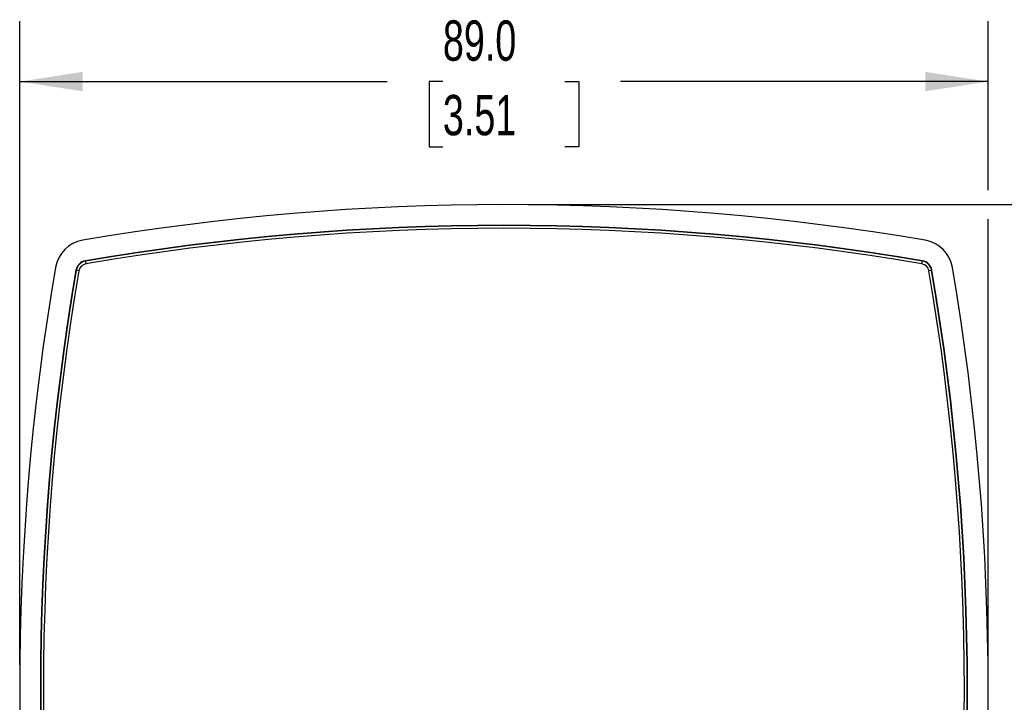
# Model space of a CAD drawing. Header units: millimetres. Extents: x 0 to 489, y 0 to 378.
# Tile 6 of 16: x 63 to 154, y 132 to 195. Entities that reach past the tile are written whole.
import ezdxf

# ---------------------------------------------------------------- set-up
doc = ezdxf.new("R2010")
doc.units = ezdxf.units.MM
doc.header["$LTSCALE"] = 1.75
doc.layers.add('DIMENSIONS', color=140, linetype='Continuous', lineweight=25)
doc.styles.add('SLDTEXTSTYLE0', font='TXT', dxfattribs={"width": 0.7})
doc.dimstyles.new('SLDDIMSTYLE0', dxfattribs={"dimtxt": 3.776514, "dimasz": 5.7785, "dimexe": 0, "dimexo": 0.0625, "dimgap": 0.944128, "dimtad": 0, "dimtih": 1, "dimtoh": 1, "dimrnd": 1e-09, "dimzin": 4, "dimdsep": 46, "dimtxsty": 'SLDTEXTSTYLE0', "dimsah": 1, "dimcen": 0.09, "dimadec": 0, "dimazin": 1, "dimtfac": 1, "dimtofl": 0, "dimtmove": 0, "dimatfit": 3, "dimfxl": 0, "dimfrac": 2, "dimtolj": 1, "dimtzin": 12, "dimarcsym": 0})

# ---------------------------------------------------------------- blocks, each defined once
blk = doc.blocks.new('_D')
at = {"layer": 'DIMENSIONS'}
for p, q in [((63.295, 135.603), (63.295, 194.757)), ((152.332, 179.233), (152.332, 194.757)), ((63.295, 189.2), (97.086, 189.2)), ((102.202, 189.2), (100.934, 189.2)), ((100.934, 189.2), (100.934, 183.198)), ((113.425, 189.2), (114.693, 189.2)), ((114.693, 189.2), (114.693, 183.198)), ((152.332, 189.2), (118.541, 189.2)), ((100.934, 183.198), (102.202, 183.198)), ((114.693, 183.198), (113.425, 183.198)), ((152.332, 135.603), (152.332, 176.566))]:
    blk.add_line(p, q, dxfattribs=at)
for points in [[(63.295, 189.2), (69.073, 188.311), (69.073, 190.089)], [(152.332, 189.2), (146.554, 190.089), (146.554, 188.311)]]:
    blk.add_solid(points, dxfattribs=at)
at = {"layer": 'DIMENSIONS', "char_height": 3.7042, "attachment_point": 1, "style": 'SLDTEXTSTYLE0'}
for s, insert in [('89.0', (102.202, 194.821)), ('3.51', (102.202, 187.973))]:
    blk.add_mtext(s, dxfattribs=dict(at, insert=insert))
blk = doc.blocks.new('_D_1')
at = {"layer": 'DIMENSIONS'}
for p, q in [((110.036, 177.899), (171.938, 177.899)), ((166.382, 177.899), (166.382, 140.228)), ((160.771, 133.38), (159.503, 133.38)), ((159.503, 133.38), (159.503, 127.378)), ((171.993, 133.38), (173.261, 133.38)), ((173.261, 133.38), (173.261, 127.378)), ((159.503, 127.378), (160.771, 127.378)), ((173.261, 127.378), (171.993, 127.378)), ((166.382, 88.861), (166.382, 126.533)), ((110.036, 88.861), (171.938, 88.861))]:
    blk.add_line(p, q, dxfattribs=at)
for points in [[(166.382, 177.899), (165.493, 172.121), (167.271, 172.121)], [(166.382, 88.861), (167.271, 94.64), (165.493, 94.64)]]:
    blk.add_solid(points, dxfattribs=at)
at = {"layer": 'DIMENSIONS', "char_height": 3.7042, "attachment_point": 1, "style": 'SLDTEXTSTYLE0'}
for s, insert in [('89.0', (160.771, 139.001)), ('3.51', (160.771, 132.153))]:
    blk.add_mtext(s, dxfattribs=dict(at, insert=insert))

msp = doc.modelspace()

# ---------------------------------------------------------------- linework, layer by layer
for p, q in [((69.336, 172.729), (69.341, 172.7)), ((69.341, 172.7), (69.383, 172.453)), ((146.244, 172.453), (146.286, 172.7)), ((146.286, 172.7), (146.291, 172.729)), ((68.494, 171.853), (68.464, 171.858)), ((68.741, 171.81), (68.494, 171.853)), ((147.133, 171.853), (146.887, 171.81)), ((147.163, 171.858), (147.133, 171.853))]:
    msp.add_line(p, q)
for centre, radius, start, end in [((107.814, -52.17), 230.069, 80.30927, 99.69073), ((107.814, -52.17), 228.167, 80.29141, 99.70859), ((107.814, -52.17), 228.137, 80.29141, 99.70859), ((107.814, -52.168), 227.885, 80.29132, 99.70868), ((69.603, 171.591), 3.069, 99.69073, 170.30927), ((146.024, 171.591), 3.069, 9.69073, 80.30927), ((293.364, 133.38), 230.069, 170.30927, 189.69073), ((69.516, 171.678), 1.067, 99.70859, 170.29141), ((69.516, 171.678), 1.037, 99.70859, 170.29141), ((69.516, 171.678), 0.787, 99.70859, 170.29141), ((146.111, 171.678), 0.787, 9.70859, 80.29141), ((146.111, 171.678), 1.037, 9.70859, 80.29141), ((146.111, 171.678), 1.067, 9.70859, 80.29141), ((-77.736, 133.38), 230.069, 350.30927, 9.69073), ((293.364, 133.38), 228.167, 170.29141, 189.70859), ((293.364, 133.38), 228.137, 170.29141, 189.70859), ((293.362, 133.38), 227.885, 170.29132, 189.70868), ((-77.734, 133.38), 227.885, 350.29132, 9.70868), ((-77.736, 133.38), 228.137, 350.29141, 9.70859), ((-77.736, 133.38), 228.167, 350.29141, 9.70859)]:
    msp.add_arc(centre, radius, start, end)

# ---------------------------------------------------------------- dimensions: what is measured, and where the dimension line sits
at = {"layer": 'DIMENSIONS'}
dim = msp.add_linear_dim(base=(152.332, 189.2), p1=(63.295, 133.38), p2=(152.332, 133.38), dimstyle='SLDDIMSTYLE0', dxfattribs=at)
dim.commit()
dim.dimension.update_dxf_attribs({"geometry": '_D', "text_midpoint": (107.814, 189.2), "dimtype": 160})
dim = msp.add_linear_dim(base=(166.382, 177.899), p1=(107.814, 88.861), p2=(107.814, 177.899), angle=90, dimstyle='SLDDIMSTYLE0', dxfattribs=at)
dim.commit()
dim.dimension.update_dxf_attribs({"geometry": '_D_1', "text_midpoint": (166.382, 133.38), "dimtype": 160})

doc.saveas('drawing.dxf')
